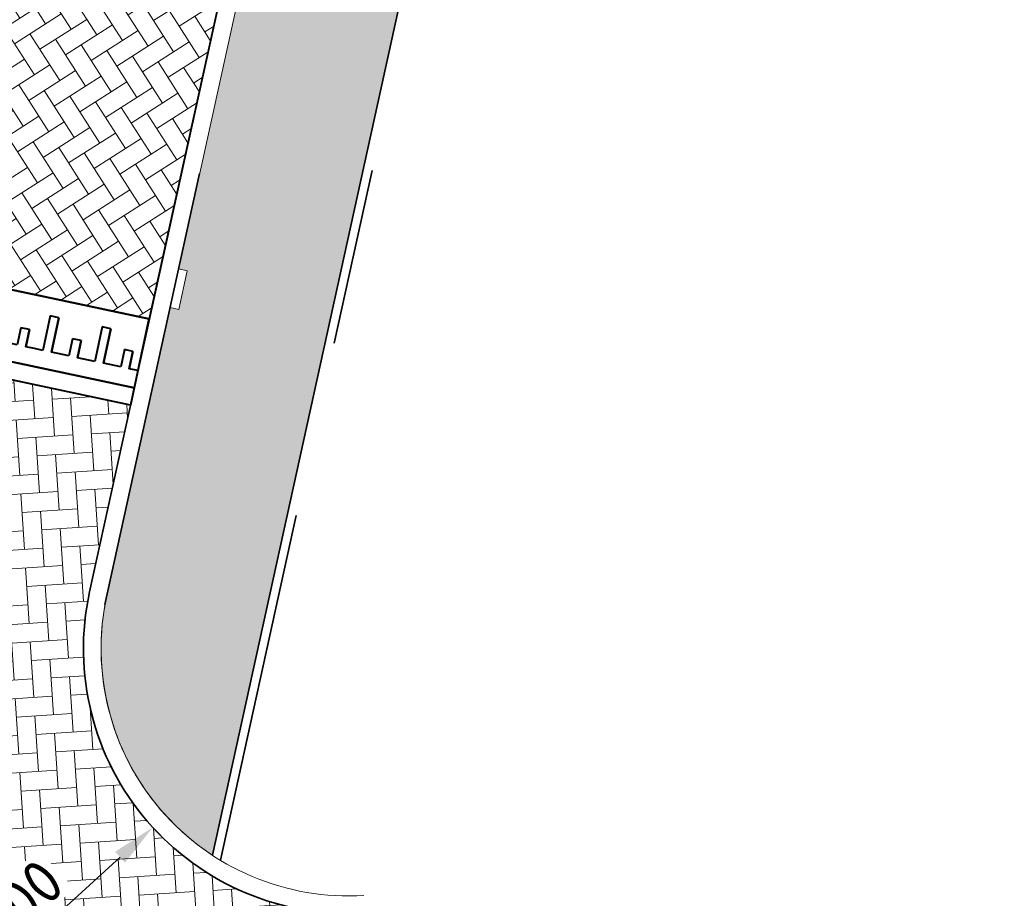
# Model space of a CAD drawing. Header units: metres. Extents: x 162305 to 163132, y 502542 to 502928.
# Tile 65 of 222: x 162626 to 162637, y 502689 to 502699. Entities that reach past the tile are written whole.
import ezdxf

# ---------------------------------------------------------------- set-up
doc = ezdxf.new("R2010")
doc.units = ezdxf.units.M
doc.linetypes.add('VH-OPSLUITBAND-SO', pattern=[10, 4, -2, 2, -2])
doc.linetypes.add('VH-TROTTOIRBAND-SO', pattern=[15, 5, -2, 2, -2, 2, -2])
for name, color, linetype, lineweight in [('N-BH-VH-DREMPEL_BESTRAAT_30KMU-G', 7, 'Continuous', 40), ('N-BH-VH-KANTOPSLUITING_TROTTOIRBAND_180 200-G', 6, 'Continuous', 13), ('N-BH-VH-VERHARDING_BETONSTRAATSTEEN-Dremplateau', 1, 'Continuous', 13), ('N-WE-GR-GRAS-A-200', 62, 'Continuous', 18), ('N-WE-VH-KANTOPSLUITING_VOORKANTBAND-G', 50, 'Continuous', 35), ('N-WE-VH-OPENVERHARDING_BETONSTRAATSTEEN-A', 92, 'Continuous', 18), ('N-WE-VH-OPENVERHARDING_BETONSTRAATSTEEN-A-200', 92, 'Continuous', 18), ('N-WE-VH-OPENVERHARDING_TEGEL-A', 92, 'Continuous', 18), ('X-XX-AL-M', 7, 'Continuous', 18)]:
    doc.layers.add(name, color=color, linetype=linetype, lineweight=lineweight)
for name, color, linetype, lineweight, true_color in [('N-BH-VH-VERHARDING_TEGEL-Grijs', 253, 'Continuous', 13, 0x828282), ('N-WE-VH-KANTOPSLUITING_OPSLUITBAND_100X200-G', 150, 'VH-OPSLUITBAND-SO', 35, 0x007fff), ('N-WE-VH-KANTOPSLUITING_TROTTOIRBAND_180X200-G', 6, 'VH-TROTTOIRBAND-SO', 35, 0xff00ff), ('N-WE-VH-VERHARDING_BETONSTRAATSTEEN_KF_KEPER_EDELGRIJS-A', 254, 'Continuous', 13, 0xbebebe)]:
    doc.layers.add(name, color=color, linetype=linetype, lineweight=lineweight, true_color=true_color)
doc.layers.add('X-XX-AL-HULPLIJN 01-G', color=1, linetype='Continuous', lineweight=18, true_color=0xff0000, plot=False)
doc.styles.add('NLCS-ISO-M200-T25', font='NLCS-ISO.ttf', dxfattribs={"height": 0.5})
doc.dimstyles.new('NLCS-M200-T25-PIJL_L2_H2', dxfattribs={"dimscale": 0.2, "dimtxt": 2.5, "dimasz": 2.5, "dimexe": 2, "dimexo": 2, "dimgap": 0.7, "dimtad": 1, "dimzin": 0, "dimdsep": 46, "dimtxsty": 'NLCS-ISO-M200-T25', "dimcen": 0, "dimdle": 2, "dimclrd": 256, "dimclre": 256, "dimclrt": 256, "dimazin": 0, "dimtfac": 1, "dimtdec": 3, "dimtofl": 0, "dimtmove": 0, "dimatfit": 3, "dimfxl": 2, "dimfxlon": 1, "dimtfillclr": 256, "dimtolj": 1, "dimtzin": 0, "dimlwd": -1, "dimlwe": -1, "dimarcsym": 0})

# ---------------------------------------------------------------- blocks, each defined once
blk = doc.blocks.new('AnonymousCell126')
at = {"layer": 'N-BH-VH-DREMPEL_BESTRAAT_30KMU-G'}
for p, q in [((-2.586356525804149, 1.059817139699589), (-2.710889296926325, 0.4728830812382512)), ((-1.901614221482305, 0.9145547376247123), (-2.586356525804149, 1.059817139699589)), ((-1.901614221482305, 0.9145547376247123), (-2.586356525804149, 1.059817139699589)), ((-2.586356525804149, 1.059817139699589), (-1.901614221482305, 0.9145547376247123)), ((-1.901614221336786, 0.9145547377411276), (-2.586356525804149, 1.059817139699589)), ((-0.7277381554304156, 0.6655266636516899), (-1.901614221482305, 0.9145547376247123)), ((-1.901614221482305, 0.9145547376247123), (-0.7277381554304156, 0.6655266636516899)), ((-2.432233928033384, 0.822670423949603), (-2.515243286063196, 0.4313784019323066)), ((-2.515243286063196, 0.4313784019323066), (-2.432233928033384, 0.822670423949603)), ((-2.432233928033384, 0.822670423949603), (-2.515243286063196, 0.4313784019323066)), ((-2.515243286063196, 0.4313784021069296), (-2.432233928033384, 0.822670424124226)), ((-2.334410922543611, 0.8019180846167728), (-2.432233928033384, 0.822670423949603)), ((-2.432233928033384, 0.822670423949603), (-2.334410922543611, 0.8019180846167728)), ((-2.334410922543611, 0.8019180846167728), (-2.432233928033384, 0.822670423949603)), ((-2.432233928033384, 0.822670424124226), (-2.334410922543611, 0.8019180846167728)), ((-2.334410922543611, 0.8019180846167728), (-2.417420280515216, 0.4106260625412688)), ((-2.334410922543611, 0.8019180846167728), (-2.417420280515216, 0.4106260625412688)), ((-2.417420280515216, 0.4106260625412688), (-2.334410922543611, 0.8019180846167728)), ((-2.334410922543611, 0.8019180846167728), (-2.417420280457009, 0.4106260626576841)), ((-1.845295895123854, 0.6981563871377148), (-1.928305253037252, 0.306864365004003)), ((-1.845295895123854, 0.6981563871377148), (-1.92830525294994, 0.3068643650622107)), ((-1.747472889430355, 0.677404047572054), (-1.845295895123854, 0.6981563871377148)), ((-1.747472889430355, 0.677404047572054), (-1.845295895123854, 0.6981563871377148)), ((-1.747472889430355, 0.677404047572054), (-1.83048224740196, 0.2861120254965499)), ((-1.83048224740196, 0.2861120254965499), (-1.747472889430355, 0.677404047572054)), ((-2.180269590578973, 0.5647673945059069), (-2.22177426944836, 0.3691213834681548)), ((-2.221774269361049, 0.3691213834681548), (-2.180269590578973, 0.5647673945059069)), ((-2.180269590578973, 0.5647673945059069), (-2.221774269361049, 0.3691213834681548)), ((-2.221774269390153, 0.3691213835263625), (-2.180269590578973, 0.5647673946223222)), ((-2.082446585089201, 0.5440150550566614), (-2.180269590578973, 0.5647673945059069)), ((-2.180269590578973, 0.5647673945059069), (-2.08244658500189, 0.5440150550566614)), ((-2.08244658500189, 0.5440150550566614), (-2.180269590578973, 0.5647673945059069)), ((-2.180269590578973, 0.5647673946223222), (-2.082446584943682, 0.5440150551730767)), ((-1.258357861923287, 0.5736423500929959), (-1.341367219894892, 0.1823503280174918)), ((-1.258357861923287, 0.5736423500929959), (-1.341367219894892, 0.1823503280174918)), ((-1.160534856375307, 0.5528900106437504), (-1.258357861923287, 0.5736423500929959)), ((-1.160534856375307, 0.5528900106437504), (-1.258357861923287, 0.5736423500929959)), ((0.4461373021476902, 0.4164957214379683), (-0.727738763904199, 0.6655237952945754)), ((-0.727738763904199, 0.6655237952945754), (0.4461373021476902, 0.4164957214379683)), ((-2.515243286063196, 0.4313784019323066), (-2.710889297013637, 0.4728830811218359)), ((-2.710889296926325, 0.4728830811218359), (-2.515243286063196, 0.4313784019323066)), ((-2.515243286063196, 0.4313784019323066), (-2.710889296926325, 0.4728830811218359)), ((-2.710889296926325, 0.4728830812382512), (-2.515243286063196, 0.4313784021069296)), ((-2.082446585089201, 0.5440150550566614), (-2.123951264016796, 0.348369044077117)), ((-2.08244658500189, 0.5440150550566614), (-2.123951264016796, 0.348369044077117)), ((-2.123951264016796, 0.348369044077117), (-2.08244658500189, 0.5440150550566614)), ((-2.082446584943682, 0.5440150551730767), (-2.123951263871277, 0.3483690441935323)), ((-1.160534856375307, 0.5528900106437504), (-1.2435442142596, 0.1615979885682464)), ((-1.2435442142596, 0.1615979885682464), (-1.160534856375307, 0.5528900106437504)), ((-0.6714204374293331, 0.4491254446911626), (-0.7544297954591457, 0.05783342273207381)), ((-0.6714204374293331, 0.4491254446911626), (-0.7544297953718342, 0.05783342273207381)), ((-0.5735974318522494, 0.4283731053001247), (-0.6714204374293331, 0.4491254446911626)), ((-0.5735974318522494, 0.4283731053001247), (-0.6714204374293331, 0.4491254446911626)), ((-2.22177426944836, 0.3691213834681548), (-2.417420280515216, 0.4106260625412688)), ((-2.417420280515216, 0.4106260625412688), (-2.221774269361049, 0.3691213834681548)), ((-2.221774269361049, 0.3691213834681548), (-2.417420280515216, 0.4106260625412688)), ((-2.417420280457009, 0.4106260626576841), (-2.221774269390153, 0.3691213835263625)), ((-2.026128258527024, 0.3276167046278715), (-2.123951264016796, 0.348369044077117)), ((-2.123951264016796, 0.348369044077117), (-2.026128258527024, 0.3276167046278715)), ((-2.026128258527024, 0.3276167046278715), (-2.123951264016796, 0.348369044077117)), ((-2.123951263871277, 0.3483690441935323), (-2.026128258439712, 0.3276167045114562)), ((-1.593331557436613, 0.4402533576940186), (-1.634836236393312, 0.2446073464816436)), ((-1.593331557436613, 0.4402533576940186), (-1.634836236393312, 0.2446073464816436)), ((-1.495508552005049, 0.4195010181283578), (-1.593331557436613, 0.4402533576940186)), ((-1.495508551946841, 0.4195010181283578), (-1.593331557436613, 0.4402533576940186)), ((-1.495508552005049, 0.4195010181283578), (-1.537013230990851, 0.2238550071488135)), ((-1.53701323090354, 0.2238550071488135), (-1.495508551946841, 0.4195010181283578)), ((-0.5735974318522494, 0.4283731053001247), (-0.6566067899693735, 0.03708108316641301)), ((-0.6566067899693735, 0.03708108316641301), (-0.5735974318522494, 0.4283731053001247)), ((1.620012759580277, 0.1674647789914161), (0.4461366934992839, 0.4164928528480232)), ((0.4461366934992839, 0.4164928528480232), (1.620012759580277, 0.1674647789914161)), ((-2.752375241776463, 0.2772330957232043), (-2.793879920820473, 0.08158708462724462)), ((-2.067632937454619, 0.1319706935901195), (-2.752375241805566, 0.277233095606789)), ((-2.752375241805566, 0.277233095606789), (-2.067632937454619, 0.1319706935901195)), ((-2.752375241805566, 0.277233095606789), (-2.067632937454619, 0.1319706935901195)), ((-2.067632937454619, 0.1319706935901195), (-2.752375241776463, 0.2772330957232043)), ((-1.928305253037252, 0.306864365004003), (-2.026128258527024, 0.3276167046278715)), ((-1.92830525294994, 0.3068643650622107), (-2.026128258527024, 0.3276167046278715)), ((-1.634836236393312, 0.2446073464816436), (-1.83048224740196, 0.2861120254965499)), ((-1.634836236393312, 0.2446073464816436), (-1.83048224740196, 0.2861120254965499)), ((-1.341367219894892, 0.1823503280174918), (-1.537013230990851, 0.2238550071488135)), ((-1.341367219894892, 0.1823503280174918), (-1.53701323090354, 0.2238550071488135)), ((-1.006393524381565, 0.3157393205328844), (-1.047898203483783, 0.1200933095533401)), ((-1.006393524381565, 0.3157393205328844), (-1.047898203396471, 0.1200933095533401)), ((-0.9085705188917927, 0.2949869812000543), (-1.006393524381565, 0.3157393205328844)), ((-0.9085705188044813, 0.294986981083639), (-1.006393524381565, 0.3157393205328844)), ((-0.9085705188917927, 0.2949869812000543), (-0.9500751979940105, 0.09934097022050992)), ((-0.9500751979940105, 0.09934097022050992), (-0.9085705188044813, 0.294986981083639)), ((-0.08448240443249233, 0.3246114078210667), (-0.1674917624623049, -0.06668061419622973)), ((-0.08448240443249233, 0.3246114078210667), (-0.1674917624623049, -0.06668061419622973)), ((0.01334060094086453, 0.3038590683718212), (-0.08448240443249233, 0.3246114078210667)), ((0.01334060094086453, 0.3038590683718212), (-0.08448240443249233, 0.3246114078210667)), ((0.01334060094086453, 0.3038590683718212), (-0.06966875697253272, -0.08743295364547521)), ((-0.06966875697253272, -0.08743295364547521), (0.01334060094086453, 0.3038590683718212)), ((-0.8937568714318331, -0.1170573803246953), (-2.067632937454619, 0.1319706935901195)), ((-2.067632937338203, 0.1319706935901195), (-0.8937568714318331, -0.1170573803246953)), ((-1.047898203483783, 0.1200933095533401), (-1.2435442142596, 0.1615979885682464)), ((-1.047898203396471, 0.1200933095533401), (-1.2435442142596, 0.1615979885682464)), ((-0.4194561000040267, 0.1912224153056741), (-0.4609607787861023, -0.004423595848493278)), ((-0.4194561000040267, 0.1912224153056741), (-0.4609607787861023, -0.004423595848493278)), ((-0.3216330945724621, 0.1704700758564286), (-0.4194561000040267, 0.1912224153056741)), ((-0.3216330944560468, 0.1704700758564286), (-0.4194561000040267, 0.1912224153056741)), ((-0.3216330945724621, 0.1704700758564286), (-0.3631377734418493, -0.02517593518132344)), ((-0.363137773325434, -0.02517593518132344), (-0.3216330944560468, 0.1704700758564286)), ((0.5024550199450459, 0.200094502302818), (0.4194456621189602, -0.1911975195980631)), ((0.5024550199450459, 0.200094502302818), (0.419445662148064, -0.1911975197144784)), ((0.6002780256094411, 0.1793421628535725), (0.5024550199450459, 0.200094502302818)), ((0.6002780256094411, 0.1793421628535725), (0.5024550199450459, 0.200094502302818)), ((0.6002780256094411, 0.1793421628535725), (0.5172686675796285, -0.2119498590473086)), ((0.5172686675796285, -0.2119498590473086), (0.6002780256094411, 0.1793421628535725)), ((2.793888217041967, -0.08156616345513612), (1.620012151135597, 0.167461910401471)), ((1.620012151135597, 0.167461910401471), (2.793888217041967, -0.08156616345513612)), ((-2.109137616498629, -0.06367531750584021), (-2.793879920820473, 0.08158708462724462)), ((-2.109137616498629, -0.06367531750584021), (-2.793879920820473, 0.08158708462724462)), ((-2.109137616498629, -0.06367531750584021), (-2.793879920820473, 0.08158708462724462)), ((-2.793879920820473, 0.08158708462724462), (-2.109137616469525, -0.06367531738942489)), ((-0.8522521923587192, 0.07858863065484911), (-0.9500751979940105, 0.09934097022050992)), ((-0.8522521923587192, 0.07858863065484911), (-0.9500751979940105, 0.09934097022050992)), ((-0.7544297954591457, 0.05783342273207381), (-0.8522528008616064, 0.0785857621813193)), ((-0.7544297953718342, 0.05783342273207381), (-0.8522528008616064, 0.0785857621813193)), ((-0.4609607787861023, -0.004423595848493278), (-0.6566067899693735, 0.03708108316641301)), ((-0.4609607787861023, -0.004423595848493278), (-0.6566067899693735, 0.03708108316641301)), ((0.1674819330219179, 0.06670837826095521), (0.1259772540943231, -0.1289376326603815)), ((0.1674819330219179, 0.06670837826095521), (0.1259772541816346, -0.1289376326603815)), ((0.265304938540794, 0.04595603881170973), (0.1674819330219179, 0.06670837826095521)), ((0.2653049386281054, 0.04595603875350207), (0.1674819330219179, 0.06670837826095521)), ((0.265304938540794, 0.04595603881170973), (0.2238002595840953, -0.1496899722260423)), ((0.2238002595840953, -0.1496899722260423), (0.2653049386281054, 0.04595603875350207)), ((1.089393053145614, 0.07558046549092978), (1.006383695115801, -0.3157115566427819)), ((1.089393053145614, 0.07558046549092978), (1.006383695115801, -0.3157115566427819)), ((1.187216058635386, 0.0548281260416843), (1.089393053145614, 0.07558046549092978)), ((1.187216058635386, 0.0548281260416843), (1.089393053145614, 0.07558046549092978)), ((1.187216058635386, 0.0548281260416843), (1.104206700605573, -0.3364638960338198)), ((1.104206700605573, -0.3364638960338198), (1.187216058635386, 0.0548281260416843)), ((-0.9352615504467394, -0.3127033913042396), (-2.109137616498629, -0.06367531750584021)), ((-0.9352615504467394, -0.3127033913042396), (-2.109137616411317, -0.06367531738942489)), ((-0.1674917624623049, -0.06668061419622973), (-0.3631377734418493, -0.02517593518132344)), ((-0.1674917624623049, -0.06668061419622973), (-0.363137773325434, -0.02517593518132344)), ((0.1259772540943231, -0.1289376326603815), (-0.06966875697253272, -0.08743295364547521)), ((0.1259772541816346, -0.1289376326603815), (-0.06966875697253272, -0.08743295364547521)), ((0.7544193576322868, -0.0578085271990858), (0.7129146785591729, -0.2534545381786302)), ((0.7544193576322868, -0.0578085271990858), (0.7129146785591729, -0.2534545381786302)), ((0.8522423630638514, -0.07856086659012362), (0.7544193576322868, -0.0578085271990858)), ((0.8522423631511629, -0.07856086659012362), (0.7544193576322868, -0.0578085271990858)), ((0.8522423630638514, -0.07856086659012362), (0.8107376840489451, -0.274206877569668)), ((0.8107376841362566, -0.274206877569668), (0.8522423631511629, -0.07856086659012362)), ((1.676330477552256, -0.04893644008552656), (1.593321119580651, -0.4402284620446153)), ((1.676330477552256, -0.04893644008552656), (1.593321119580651, -0.4402284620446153)), ((1.774153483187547, -0.0696887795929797), (1.676330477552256, -0.04893644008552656)), ((1.774153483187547, -0.0696887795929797), (1.676330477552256, -0.04893644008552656)), ((1.774153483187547, -0.0696887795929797), (1.691144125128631, -0.4609808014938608)), ((1.691144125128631, -0.4609808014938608), (1.774153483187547, -0.0696887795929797)), ((2.793888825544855, -0.08156329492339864), (2.586364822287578, -1.059796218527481)), ((2.793888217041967, -0.08156616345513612), (2.669374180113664, -0.6685041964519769)), ((0.2801185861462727, -0.3660883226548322), (-0.8937574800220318, -0.1170602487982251)), ((-0.8937574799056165, -0.1170602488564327), (0.2801185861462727, -0.3660883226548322)), ((0.3216232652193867, -0.1704423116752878), (0.2238002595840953, -0.1496899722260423)), ((0.3216232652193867, -0.1704423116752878), (0.2238002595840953, -0.1496899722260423)), ((0.4194456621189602, -0.1911975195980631), (0.3216226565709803, -0.1704451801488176)), ((0.419445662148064, -0.1911975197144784), (0.3216226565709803, -0.1704451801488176)), ((0.7129146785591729, -0.2534545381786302), (0.5172686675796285, -0.2119498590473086)), ((0.7129146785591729, -0.2534545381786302), (0.5172686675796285, -0.2119498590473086)), ((1.34135739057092, -0.1823225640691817), (1.299852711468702, -0.3779685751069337)), ((1.34135739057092, -0.1823225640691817), (1.299852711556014, -0.3779685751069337)), ((1.439180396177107, -0.2030749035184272), (1.34135739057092, -0.1823225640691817)), ((1.439180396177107, -0.2030749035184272), (1.34135739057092, -0.1823225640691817)), ((1.439180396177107, -0.2030749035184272), (1.397675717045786, -0.3987209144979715)), ((1.397675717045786, -0.3987209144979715), (1.439180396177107, -0.2030749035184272)), ((2.263268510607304, -0.1734504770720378), (2.180259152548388, -0.5647424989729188)), ((2.263268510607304, -0.1734504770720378), (2.180259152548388, -0.5647424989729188)), ((2.361091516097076, -0.1942028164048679), (2.263268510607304, -0.1734504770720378)), ((2.361091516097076, -0.1942028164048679), (2.263268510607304, -0.1734504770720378)), ((2.361091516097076, -0.1942028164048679), (2.278082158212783, -0.5854948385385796)), ((2.278082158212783, -0.5854948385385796), (2.361091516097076, -0.1942028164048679)), ((0.2386139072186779, -0.5617343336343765), (-0.935262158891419, -0.3127062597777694)), ((0.2386139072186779, -0.5617343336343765), (-0.9352621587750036, -0.3127062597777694)), ((1.006383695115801, -0.3157115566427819), (0.8107376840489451, -0.274206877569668)), ((1.006383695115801, -0.3157115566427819), (0.8107376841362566, -0.274206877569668)), ((1.928294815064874, -0.3068394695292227), (1.88679013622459, -0.5024854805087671)), ((1.928294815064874, -0.3068394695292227), (1.88679013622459, -0.5024854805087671)), ((2.026117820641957, -0.3275918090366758), (1.928294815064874, -0.3068394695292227)), ((2.026117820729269, -0.3275918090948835), (1.928294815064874, -0.3068394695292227)), ((2.026117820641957, -0.3275918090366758), (1.984613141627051, -0.5232378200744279)), ((1.984613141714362, -0.5232378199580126), (2.026117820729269, -0.3275918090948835)), ((1.453994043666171, -0.615119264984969), (0.2801179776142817, -0.366091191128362)), ((0.2801179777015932, -0.366091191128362), (1.453994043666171, -0.615119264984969)), ((1.299852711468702, -0.3779685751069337), (1.104206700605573, -0.3364638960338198)), ((1.299852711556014, -0.3779685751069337), (1.104206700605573, -0.3364638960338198)), ((1.495498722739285, -0.4194732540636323), (1.397675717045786, -0.3987209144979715)), ((1.495498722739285, -0.4194732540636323), (1.397675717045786, -0.3987209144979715)), ((1.593321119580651, -0.4402284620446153), (1.495498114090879, -0.4194761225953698)), ((1.593321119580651, -0.4402284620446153), (1.495498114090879, -0.4194761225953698)), ((2.515232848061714, -0.4313535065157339), (2.4737281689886, -0.6269995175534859)), ((2.515232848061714, -0.4313535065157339), (2.47372816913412, -0.6269995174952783)), ((2.613055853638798, -0.4521058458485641), (2.515232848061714, -0.4313535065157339)), ((2.613055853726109, -0.4521058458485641), (2.515232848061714, -0.4313535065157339)), ((1.88679013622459, -0.5024854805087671), (1.691144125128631, -0.4609808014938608)), ((1.88679013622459, -0.5024854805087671), (1.691144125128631, -0.4609808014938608)), ((2.180259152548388, -0.5647424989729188), (1.984613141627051, -0.5232378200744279)), ((2.180259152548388, -0.5647424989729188), (1.984613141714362, -0.5232378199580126)), ((2.613055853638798, -0.4521058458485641), (2.571551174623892, -0.6477518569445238)), ((2.571551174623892, -0.6477518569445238), (2.613055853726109, -0.4521058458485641)), ((1.412489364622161, -0.8107652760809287), (0.2386132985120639, -0.5617372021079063)), ((1.412489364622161, -0.8107652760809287), (0.2386132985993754, -0.5617372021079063)), ((2.627869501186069, -0.8641502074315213), (1.45399343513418, -0.6151221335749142)), ((1.453993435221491, -0.6151221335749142), (2.627869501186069, -0.8641502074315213)), ((2.4737281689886, -0.6269995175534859), (2.278082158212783, -0.5854948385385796)), ((2.47372816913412, -0.6269995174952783), (2.278082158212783, -0.5854948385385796)), ((2.669374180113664, -0.6685041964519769), (2.571551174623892, -0.6477518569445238)), ((2.669374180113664, -0.6685041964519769), (2.571551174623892, -0.6477518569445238)), ((2.586364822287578, -1.059796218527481), (1.412488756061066, -0.8107681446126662)), ((2.586364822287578, -1.059796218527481), (1.412488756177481, -0.8107681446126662)), ((2.627869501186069, -0.8641502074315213), (2.586364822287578, -1.059796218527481))]:
    blk.add_line(p, q, dxfattribs=at)
blk = doc.blocks.new('*D442')
at = {"layer": 'Defpoints', "color": 0, "transparency": 16777216}
for p in [(162629.2596621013, 502691.8678629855), (162627.044761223, 502689.844446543)]:
    blk.add_point(p, dxfattribs=at)
at = {"layer": 'X-XX-AL-M', "transparency": 16777216}
blk.add_line((162624.7076953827, 502687.7094266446), (162626.6756110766, 502689.5072104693), dxfattribs=at)
blk.add_solid([(162626.6194050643, 502689.5687354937), (162626.7318170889, 502689.4456854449), (162627.044761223, 502689.844446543)], dxfattribs=at)
at = {"layer": 'X-XX-AL-M', "transparency": 16777216, "insert": (162625.2309410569, 502688.7156765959), "char_height": 0.5, "attachment_point": 5, "rotation": 42.41317283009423, "style": 'NLCS-ISO-M200-T25', "bg_fill": 3, "box_fill_scale": 1.1, "bg_fill_color": 256, "bg_fill_true_color": 13158600, "bg_fill_transparency": 0}
blk.add_mtext('\\A1;R=3.00', dxfattribs=at)

msp = doc.modelspace()

# ---------------------------------------------------------------- hatches: boundary and pattern name
at = {"layer": 'N-WE-GR-GRAS-A-200'}
h = msp.add_hatch(dxfattribs=at)
h.set_pattern_fill('AGR-GRAS_02-SO', color=256, scale=0.2, style=0, pattern_type=2)
h.set_pattern_definition([(0, (0, 0), (2, 2), [0.5, -1.5]), (0, (1.1, 1.2), (2, 2), [0.5, -1.5]), (90, (0.2, 0.7000000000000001), (-2, 2), [0.5, -1.5]), (90, (1, 1.4), (-2, 2), [0.5, -1.5]), (45, (0.4, 1.4), (0, 2.00000000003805), [0.5, -2.328427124]), (135, (1.1, 0), (-2.00000000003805, 0), [0.5, -2.328427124]), (26.56505119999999, (0.5, 0.6000000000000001), (2.000000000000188, 8.001289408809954e-10), [0.5, -3.972135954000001]), (26.56505119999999, (1.4, 1.6), (2.000000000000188, 8.001289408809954e-10), [0.5, -3.972135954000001]), (63.43494882, (1.4, 0), (1.019972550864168e-10, 2.000000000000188), [0.4999999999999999, -3.972135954]), (63.43494882, (0.5, 0.9), (1.019972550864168e-10, 2.000000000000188), [0.4999999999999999, -3.972135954]), (63.43494882, (1.2, 0.4), (1.019972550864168e-10, 2.000000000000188), [0.4999999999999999, -3.972135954]), (116.5650512, (0, 1.1), (-8.00129740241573e-10, 2.000000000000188), [0.4999999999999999, -3.972135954]), (153.43494882, (0.4, 0.3), (-2.000000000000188, 1.019979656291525e-10), [0.5, -3.972135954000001])])
h.paths.add_polyline_path([(162421.5165590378, 502819.7260517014), (162435.0341480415, 502820.5761715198), (162435.1688183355, 502820.4316233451), (162435.3426501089, 502820.2749681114), (162435.552850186, 502820.1206294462), (162435.8967156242, 502819.9441172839), (162436.2277402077, 502819.8405780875), (162436.6488709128, 502819.7886927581), (162442.0138132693, 502820.0949395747), (162442.1810611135, 502820.2103278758), (162442.3248732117, 502817.9525913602), (162445.007909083, 502818.1234939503), (162446.2444226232, 502817.2507322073), (162443.1915292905, 502817.0609060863), (162443.5109028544, 502811.9245559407), (162442.5054510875, 502811.8576059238), (162442.17, 502817.226), (162424.634, 502816.1300000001), (162424.643, 502815.982), (162424.9671399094, 502810.7714661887), (162422.0807124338, 502810.5898051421)])
edge = h.paths.add_edge_path(flags=16)
edge.add_ellipse((162362.043387, 502852.5697739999), major_axis=(-0.002383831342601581, 0.03742427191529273), ratio=0.9992283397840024, start_angle=0, end_angle=360, ccw=False)
edge = h.paths.add_edge_path(flags=16)
edge.add_ellipse((162362.5847170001, 502843.0740939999), major_axis=(-0.002383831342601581, 0.03742427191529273), ratio=0.9992283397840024, start_angle=0, end_angle=360, ccw=False)
edge = h.paths.add_edge_path(flags=16)
edge.add_ellipse((162361.374981, 502862.4700579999), major_axis=(-0.002383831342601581, 0.03742427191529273), ratio=0.9992283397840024, start_angle=0, end_angle=360, ccw=False)
h.paths.add_polyline_path([(162362.2190213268, 502859.5504481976), (162362.3188333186, 502859.5565773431), (162363.5149332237, 502840.0783135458), (162363.4151212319, 502840.0721844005), (162363.4427023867, 502839.6230304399), (162363.5425143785, 502839.6291595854), (162363.6292576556, 502838.2165615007), (162362.8224999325, 502838.1585549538), (162362.7862460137, 502838.484052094), (162362.7876825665, 502838.4841989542), (162362.7580411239, 502838.7741446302), (162362.163, 502845.4909999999), (162360.89836909, 502866.6763346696), (162361.8778000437, 502866.7387219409), (162362.2912521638, 502860.0057313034), (162362.191440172, 502859.9996021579)])
h.paths.add_polyline_path([(162370.3601271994, 502859.1295107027), (162370.1821962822, 502861.9228857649), (162370.463, 502861.9199999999), (162370.486, 502861.4019999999), (162370.7786257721, 502861.4149999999), (162370.814, 502860.8959999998), (162371.3365986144, 502860.9349999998), (162371.387, 502859.961), (162371.777, 502859.9789999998), (162371.7795167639, 502859.2226011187)])
edge = h.paths.add_edge_path(flags=16)
edge.add_ellipse((162389.543764, 502924.3068979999), major_axis=(-0.002385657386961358, 0.03745293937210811), ratio=0.9992283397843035, start_angle=0, end_angle=360, ccw=False)
edge = h.paths.add_edge_path(flags=16)
edge.add_ellipse((162379.964316, 502923.7109299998), major_axis=(-0.002385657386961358, 0.03745293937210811), ratio=0.9992283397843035, start_angle=0, end_angle=360, ccw=False)
h.paths.add_polyline_path([(162371.042, 502923.0409999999), (162371.029, 502923.5469999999), (162371.0223638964, 502923.6548720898), (162398.1123599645, 502925.3046281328), (162398.1452615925, 502924.7643634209)])
edge = h.paths.add_edge_path(flags=16)
edge.add_ellipse((162472.361153, 502871.472719), major_axis=(-0.002385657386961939, 0.03745293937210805), ratio=0.9992283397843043, start_angle=0, end_angle=360, ccw=False)
edge = h.paths.add_edge_path(flags=16)
edge.add_ellipse((162472.2864730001, 502872.403486), major_axis=(-0.002385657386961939, 0.03745293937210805), ratio=0.9992283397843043, start_angle=0, end_angle=360, ccw=False)
edge = h.paths.add_edge_path(flags=16)
edge.add_ellipse((162481.3114880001, 502872.9735409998), major_axis=(-0.002385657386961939, 0.03745293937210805), ratio=0.9992283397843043, start_angle=0, end_angle=360, ccw=False)
edge = h.paths.add_edge_path(flags=16)
edge.add_ellipse((162481.4002010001, 502872.0775119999), major_axis=(-0.002385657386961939, 0.03745293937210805), ratio=0.9992283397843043, start_angle=0, end_angle=360, ccw=False)
edge = h.paths.add_edge_path(flags=16)
edge.add_ellipse((162491.4805440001, 502873.637313), major_axis=(-0.002385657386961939, 0.03745293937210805), ratio=0.9992283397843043, start_angle=0, end_angle=360, ccw=False)
edge = h.paths.add_edge_path()
edge.add_line((162491.6143036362, 502871.717545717), (162490.495948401, 502871.6572610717))
edge.add_line((162490.495948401, 502871.6572610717), (162490.4911206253, 502871.770458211))
edge.add_line((162490.4911206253, 502871.770458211), (162478.1572766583, 502870.9921482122))
edge.add_line((162478.1572766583, 502870.9921482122), (162470.9743753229, 502870.6049558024))
edge.add_line((162470.9743753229, 502870.6049558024), (162470.8563556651, 502872.5000220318))
edge.add_line((162470.8563556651, 502872.5000220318), (162485.6270000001, 502873.4150000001))
edge.add_line((162485.6270000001, 502873.4150000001), (162493.227, 502873.874))
edge.add_line((162493.227, 502873.874), (162492.8458826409, 502880.3916842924))
edge.add_line((162492.8458826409, 502880.3916842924), (162493.9870089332, 502880.4646632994))
edge.add_line((162493.9870089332, 502880.4646632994), (162494.5185704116, 502871.8740994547))
edge.add_line((162494.5185704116, 502871.8740994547), (162491.6457403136, 502871.7192403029))
edge.add_ellipse((162491.6281880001, 502871.7524060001), major_axis=(-0.002385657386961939, 0.03745293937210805), ratio=0.9992283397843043, start_angle=204.2610710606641, end_angle=514.6215030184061)
h.paths.add_polyline_path([(162503.0755587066, 502855.4427169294), (162503.1753678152, 502855.4488928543), (162503.1815437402, 502855.3490837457), (162507.7228581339, 502855.6300883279), (162508.3250288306, 502845.8984091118), (162508.8258166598, 502845.9293965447), (162509.9220368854, 502845.9962164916), (162508.4797209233, 502869.3054814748), (162502.5611213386, 502868.9392541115), (162502.3616388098, 502868.2951169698), (162502.3731368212, 502866.8913389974)])
h.paths.add_polyline_path([(162538.7342247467, 502870.4526310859), (162538.7367962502, 502870.458550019), (162538.7430412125, 502870.4777147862), (162538.7473811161, 502870.496931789), (162538.7498959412, 502870.5159468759), (162538.7507036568, 502870.5345366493), (162538.7498980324, 502870.5531265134), (162538.7473853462, 502870.5721418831), (162538.7430476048, 502870.5913593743), (162538.7368047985, 502870.6105248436), (162538.7286236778, 502870.6293614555), (162538.7222540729, 502870.6408522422), (162538.7033428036, 502870.9382040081), (162537.9507959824, 502870.8903428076), (162537.9680789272, 502870.6185940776), (162537.964609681, 502870.6106081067), (162537.9583653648, 502870.5914438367), (162537.9540258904, 502870.5722273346), (162537.9515112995, 502870.5532127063), (162537.9507036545, 502870.5346233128), (162537.9515092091, 502870.5160338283), (162537.9540216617, 502870.4970189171), (162537.9583589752, 502870.4778019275), (162537.964601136, 502870.4586369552), (162537.9727813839, 502870.4398007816), (162537.9803143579, 502870.4262100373), (162537.9986571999, 502870.137795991), (162538.7512040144, 502870.1856571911)], flags=16)
edge = h.paths.add_edge_path(flags=16)
edge.add_ellipse((162531.9063522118, 502869.9819825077), major_axis=(-0.2500000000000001, 0), ratio=1, start_angle=-146.51130248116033, end_angle=206.7590416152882, ccw=False)
edge.add_line((162532.1148508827, 502870.1199256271), (162532.1295791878, 502870.0945423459))
edge = h.paths.add_edge_path(flags=16)
edge.add_ellipse((162511.918555, 502869.277477), major_axis=(-0.00238565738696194, 0.03745293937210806), ratio=0.9992283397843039, start_angle=0, end_angle=360, ccw=False)
edge = h.paths.add_edge_path(flags=16)
edge.add_ellipse((162522.496849, 502868.4620289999), major_axis=(-0.00238565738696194, 0.03745293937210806), ratio=0.9992283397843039, start_angle=0, end_angle=360, ccw=False)
edge = h.paths.add_edge_path(flags=16)
edge.add_ellipse((162522.447144, 502869.8904319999), major_axis=(-0.00238565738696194, 0.03745293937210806), ratio=0.9992283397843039, start_angle=0, end_angle=360, ccw=False)
edge = h.paths.add_edge_path(flags=16)
edge.add_ellipse((162532.378619, 502869.05672), major_axis=(-0.00238565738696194, 0.03745293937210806), ratio=0.9992283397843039, start_angle=0, end_angle=360, ccw=False)
edge = h.paths.add_edge_path()
edge.add_line((162511.9016605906, 502867.7473060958), (162510.2102112, 502867.6449842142))
edge.add_line((162510.2102112, 502867.6449842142), (162510.1085309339, 502869.3060766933))
edge.add_line((162510.1085309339, 502869.3060766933), (162538.7403474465, 502871.0777381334))
edge.add_line((162538.7403474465, 502871.0777381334), (162538.8441031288, 502869.3771517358))
edge.add_line((162538.8441031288, 502869.3771517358), (162511.9425193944, 502867.7497777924))
edge.add_ellipse((162511.920191, 502867.7799310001), major_axis=(-0.00238565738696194, 0.03745293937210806), ratio=0.9992283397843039, start_angle=212.895373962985, end_angle=506.7391838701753)
edge = h.paths.add_edge_path(flags=16)
edge.add_ellipse((162554.016631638, 502704.4069191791), major_axis=(-0.2500000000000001, 0), ratio=1, start_angle=-19.78060631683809, end_angle=333.4897362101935, ccw=False)
edge.add_line((162553.7813827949, 502704.4915240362), (162553.7929180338, 502704.5185087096))
edge = h.paths.add_edge_path()
edge.add_ellipse((162551.4431023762, 502714.7606002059), major_axis=(-0.5786424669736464, 0), ratio=1, start_angle=88.32756619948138, end_angle=98.42476321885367)
edge.add_line((162551.5278796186, 502714.1882018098), (162556.303, 502714.513))
edge.add_line((162556.303, 502714.513), (162556.577, 502710.1250000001))
edge.add_line((162556.577, 502710.1250000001), (162556.776, 502710.137))
edge.add_line((162556.776, 502710.137), (162556.8456714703, 502709.2360332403))
edge.add_line((162556.8456714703, 502709.2360332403), (162552.7317102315, 502708.9739843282))
edge.add_line((162552.7317102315, 502708.9739843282), (162552.9859847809, 502704.982074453))
edge.add_line((162552.9859847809, 502704.982074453), (162557.1540978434, 502705.2475726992))
edge.add_line((162557.1540978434, 502705.2475726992), (162557.1710000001, 502705.029))
edge.add_line((162557.1710000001, 502705.029), (162577.095, 502706.273))
edge.add_line((162577.095, 502706.273), (162577.2190000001, 502706.8259999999))
edge.add_line((162577.2190000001, 502706.8259999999), (162577.3048540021, 502705.3783479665))
edge.add_line((162577.3048540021, 502705.3783479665), (162549.7918656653, 502703.6927452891))
edge.add_line((162549.7918656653, 502703.6927452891), (162549.1598177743, 502713.8137040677))
edge.add_line((162549.1598177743, 502713.8137040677), (162549.361875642, 502713.8262496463))
edge.add_line((162549.361875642, 502713.8262496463), (162549.3556780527, 502713.9260674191))
edge.add_line((162549.3556780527, 502713.9260674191), (162550.2635827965, 502713.9824417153))
edge.add_ellipse((162550.2202014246, 502714.6810961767), major_axis=(-0.7000000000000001, 0), ratio=1, start_angle=93.55309047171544, end_angle=128.9931781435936)
edge.add_line((162550.6606609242, 502714.1370415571), (162551.426214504, 502714.1822042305))
edge = h.paths.add_edge_path(flags=16)
edge.add_ellipse((162508.182291, 502708.9626890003), major_axis=(-0.002385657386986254, 0.03745293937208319), ratio=0.9992283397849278, start_angle=0, end_angle=360, ccw=False)
edge = h.paths.add_edge_path(flags=16)
edge.add_ellipse((162498.418432, 502708.1386420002), major_axis=(-0.002385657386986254, 0.03745293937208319), ratio=0.9992283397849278, start_angle=0, end_angle=360, ccw=False)
edge = h.paths.add_edge_path(flags=16)
edge.add_ellipse((162487.92888, 502707.676082), major_axis=(-0.002385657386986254, 0.03745293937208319), ratio=0.9992283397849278, start_angle=0, end_angle=360, ccw=False)
edge = h.paths.add_edge_path(flags=16)
edge.add_ellipse((162478.21442, 502707.1048410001), major_axis=(-0.002385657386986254, 0.03745293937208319), ratio=0.9992283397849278, start_angle=0, end_angle=360, ccw=False)
h.paths.add_polyline_path([(162476.6849999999, 502707.0870000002), (162505.879, 502708.9120000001), (162539.79, 502710.978), (162539.8512384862, 502709.9872224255), (162476.7460532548, 502706.0992192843)])
edge = h.paths.add_edge_path(flags=16)
edge.add_ellipse((162395.834261, 502721.3618740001), major_axis=(-0.002383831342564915, 0.03742427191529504), ratio=0.999228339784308, start_angle=0, end_angle=360, ccw=False)
edge = h.paths.add_edge_path(flags=16)
edge.add_ellipse((162396.470102, 502711.1848960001), major_axis=(-0.002383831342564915, 0.03742427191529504), ratio=0.999228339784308, start_angle=0, end_angle=360, ccw=False)
edge = h.paths.add_edge_path()
edge.add_line((162395.3827017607, 502731.7149209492), (162396.765, 502708.907))
edge.add_line((162396.765, 502708.907), (162397.0362159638, 502704.3002450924))
edge.add_line((162397.0362159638, 502704.3002450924), (162396.2952306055, 502704.2557530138))
edge.add_line((162396.2952306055, 502704.2557530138), (162395.7976409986, 502704.6969723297))
edge.add_line((162395.7976409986, 502704.6969723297), (162394.0179850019, 502733.9348903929))
edge.add_line((162394.0179850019, 502733.9348903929), (162394.9004865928, 502734.9337845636))
edge.add_line((162394.9004865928, 502734.9337845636), (162395.1865293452, 502734.9517658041))
edge.add_line((162395.1865293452, 502734.9517658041), (162395.3786342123, 502731.7820354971))
edge.add_ellipse((162395.364097, 502731.7474740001), major_axis=(-0.002383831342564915, 0.03742427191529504), ratio=0.999228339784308, start_angle=333.5251489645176, end_angle=566.1216927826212)
edge = h.paths.add_edge_path(flags=16)
edge.add_ellipse((162599.331135, 502707.3641609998), major_axis=(-0.002385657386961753, 0.03745293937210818), ratio=0.9992283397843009, start_angle=0, end_angle=360, ccw=False)
edge = h.paths.add_edge_path(flags=16)
edge.add_ellipse((162589.564927, 502706.8229459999), major_axis=(-0.002385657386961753, 0.03745293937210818), ratio=0.9992283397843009, start_angle=0, end_angle=360, ccw=False)
edge = h.paths.add_edge_path()
edge.add_ellipse((162583.9606018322, 502706.2395809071), major_axis=(-0.25, 0), ratio=1, start_angle=93.48921757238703, end_angle=273.4892176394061)
edge.add_line((162583.9453866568, 502706.4891174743), (162583.9425624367, 502706.5354361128))
edge.add_line((162583.9425624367, 502706.5354361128), (162608.977, 502708.0619999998))
edge.add_line((162608.977, 502708.0619999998), (162609.0222481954, 502707.3215365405))
edge.add_line((162609.0222481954, 502707.3215365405), (162583.9881483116, 502705.7878047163))
edge.add_line((162583.9881483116, 502705.7878047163), (162583.9758170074, 502705.9900443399))
edge = h.paths.add_edge_path(flags=16)
edge.add_ellipse((162616.1438289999, 502666.5185710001), major_axis=(-0.002383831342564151, 0.03742427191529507), ratio=0.9992283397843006, start_angle=0, end_angle=360, ccw=False)
edge = h.paths.add_edge_path(flags=16)
edge.add_ellipse((162615.418174, 502676.4011740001), major_axis=(-0.002383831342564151, 0.03742427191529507), ratio=0.9992283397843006, start_angle=0, end_angle=360, ccw=False)
edge = h.paths.add_edge_path()
edge.add_ellipse((162615.4285143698, 502664.8072041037), major_axis=(-0.25, 0), ratio=1, start_angle=33.48920055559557, end_angle=333.4892346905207)
edge.add_line((162615.2048017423, 502664.9187955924), (162615.1525454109, 502664.9448619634))
edge.add_line((162615.1525454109, 502664.9448619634), (162613.958497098, 502684.041838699))
edge.add_line((162613.958497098, 502684.041838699), (162615.1414976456, 502684.115805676))
edge.add_line((162615.1414976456, 502684.115805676), (162615.159, 502683.7990000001))
edge.add_line((162615.159, 502683.7990000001), (162616.3066053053, 502665.5481842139))
edge.add_line((162616.3066053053, 502665.5481842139), (162616.3033225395, 502665.5336481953))
edge.add_line((162616.3033225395, 502665.5336481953), (162616.3008077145, 502665.514633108))
edge.add_line((162616.3008077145, 502665.514633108), (162616.2999999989, 502665.4960433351))
edge.add_line((162616.2999999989, 502665.4960433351), (162616.3008056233, 502665.4774534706))
edge.add_line((162616.3008056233, 502665.4774534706), (162616.3033183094, 502665.4584381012))
edge.add_line((162616.3033183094, 502665.4584381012), (162616.3076560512, 502665.4392206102))
edge.add_line((162616.3076560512, 502665.4392206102), (162616.3138988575, 502665.4200551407))
edge.add_line((162616.3138988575, 502665.4200551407), (162616.314791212, 502665.4180005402))
edge.add_line((162616.314791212, 502665.4180005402), (162616.722, 502658.942))
edge.add_line((162616.722, 502658.942), (162615.5333526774, 502658.8544320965))
edge.add_line((162615.5333526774, 502658.8544320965), (162615.1717733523, 502664.6373404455))
edge.add_line((162615.1717733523, 502664.6373404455), (162615.2200169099, 502664.6692591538))
h.paths.add_polyline_path([(162613.8066207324, 502655.3830135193), (162613.5983157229, 502658.7118775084), (162613.6383711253, 502658.7148283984), (162613.9336933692, 502653.9916007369), (162582.143659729, 502652.0176703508), (162582.0627495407, 502653.3171170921)])
h.paths.add_polyline_path([(162630.4243863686, 502647.5564365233), (162630.6988101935, 502642.625785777), (162628.400261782, 502642.4938657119), (162627.7770362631, 502642.4580970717), (162627.7860277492, 502642.2775601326), (162603.4329293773, 502640.7654094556), (162603.1143130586, 502645.8967066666), (162602.0771908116, 502645.8411463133), (162602.1052835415, 502645.3920240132), (162602.140627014, 502645.3942347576), (162602.4673671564, 502640.0490361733), (162633.8554516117, 502641.9628847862), (162634.1446303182, 502641.9819357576), (162633.8808725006, 502644.367061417), (162633.7172807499, 502644.9995907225), (162633.3784737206, 502645.7268571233), (162632.876258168, 502646.363503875), (162632.2858631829, 502646.8539192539), (162631.6236958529, 502647.2106270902)])
edge = h.paths.add_edge_path(flags=16)
edge.add_ellipse((162567.844551, 502652.1996749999), major_axis=(-0.002385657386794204, 0.03745293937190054), ratio=0.9992283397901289, start_angle=0, end_angle=360, ccw=False)
edge = h.paths.add_edge_path()
edge.add_line((162548.0456737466, 502650.7682154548), (162548.0302749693, 502651.0150177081))
edge.add_line((162548.0302749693, 502651.0150177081), (162549.486, 502651.1087671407))
edge.add_line((162549.486, 502651.1087671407), (162549.486, 502650.5171653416))
edge.add_line((162549.486, 502650.5171653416), (162550.286, 502650.5171653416))
edge.add_line((162550.286, 502650.5171653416), (162550.286, 502651.1602875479))
edge.add_line((162550.286, 502651.1602875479), (162558.5596133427, 502651.6931124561))
edge.add_ellipse((162558.586846, 502651.7189099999), major_axis=(-0.002385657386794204, 0.03745293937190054), ratio=0.9992283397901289, start_angle=129.7834060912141, end_angle=230.2967654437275)
edge.add_line((162558.6171626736, 502651.6968186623), (162573.8774278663, 502652.679587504))
edge.add_line((162573.8774278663, 502652.679587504), (162573.9442433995, 502651.6087087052))
edge.add_line((162573.9442433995, 502651.6087087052), (162548.0933813, 502650.003587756))
edge.add_line((162548.0933813, 502650.003587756), (162548.0496484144, 502650.7045118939))
edge.add_ellipse((162548.027968, 502650.7351350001), major_axis=(-0.002385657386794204, 0.03745293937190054), ratio=0.9992283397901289, start_angle=211.6726546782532, end_angle=328.1783617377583)
edge = h.paths.add_edge_path(flags=16)
edge.add_ellipse((162430.664854, 502659.8648859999), major_axis=(-0.002385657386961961, 0.03745293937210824), ratio=0.999228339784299, start_angle=0, end_angle=360, ccw=False)
edge = h.paths.add_edge_path(flags=16)
edge.add_ellipse((162420.419076, 502659.6422339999), major_axis=(-0.002385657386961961, 0.03745293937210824), ratio=0.999228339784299, start_angle=0, end_angle=360, ccw=False)
edge = h.paths.add_edge_path(flags=16)
edge.add_ellipse((162411.255758, 502659.1550639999), major_axis=(-0.002385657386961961, 0.03745293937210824), ratio=0.999228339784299, start_angle=0, end_angle=360, ccw=False)
h.paths.add_polyline_path([(162435.5066193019, 502661.0433013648), (162435.3233302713, 502659.8573135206), (162409.6329158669, 502658.2621252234), (162409.5620526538, 502659.4211363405), (162417.3110000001, 502659.9086496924), (162417.3110000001, 502659.5641653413), (162418.1110000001, 502659.5641653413), (162418.1110000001, 502659.9623525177)])
edge = h.paths.add_edge_path()
edge.add_arc((162406.536, 502665.135), 0.2500000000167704, 314.1360549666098, 386.7590416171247)
edge.add_line((162406.759226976, 502665.2475598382), (162406.7444974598, 502665.27294495))
edge.add_arc((162406.5359999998, 502665.135), 0.2500000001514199, 33.48920055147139, 53.15212306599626)
edge.add_line((162406.685923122, 502665.3350576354), (162405.617, 502682.119))
edge.add_line((162405.617, 502682.119), (162404.587, 502699.361))
edge.add_line((162404.587, 502699.361), (162405.1143578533, 502699.3935952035))
edge.add_line((162405.1143578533, 502699.3935952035), (162407.5658656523, 502659.2976883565))
edge.add_line((162407.5658656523, 502659.2976883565), (162407.0728233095, 502659.2672141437))
edge.add_line((162407.0728233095, 502659.2672141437), (162407.068, 502659.3430000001))
edge.add_line((162407.068, 502659.3430000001), (162407.062, 502659.4299999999))
edge.add_line((162407.062, 502659.4299999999), (162406.7100911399, 502664.9555779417))
h.paths.add_polyline_path([(162384.1750049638, 502626.9891315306), (162385.0461632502, 502626.5921299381), (162372.824584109, 502599.0138271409), (162371.3350000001, 502595.4950000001), (162370.7215316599, 502593.4947695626), (162370.3940593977, 502591.742593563), (162370.27, 502590.8190000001), (162370.22, 502589.0400000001), (162370.38, 502587.0300000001), (162370.565, 502585.909), (162371.415, 502583.295), (162372.1925058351, 502581.7065360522), (162370.9084498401, 502584.3298946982), (162369.965918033, 502586.8058962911), (162369.7468094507, 502588.0398939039), (162369.6159284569, 502589.5431637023), (162369.6091660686, 502591.0279743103), (162369.7646776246, 502592.5846402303), (162370.1565436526, 502594.4288020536), (162370.7452851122, 502596.21519706), (162373.7388263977, 502603.1545829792), (162382.0728048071, 502622.3892297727), (162383.9823001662, 502627.0156439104)])
h.paths.add_polyline_path([(162633.5463762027, 502600.5126540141), (162633.8283551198, 502595.9714000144), (162634.9231162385, 502596.039376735), (162635.3607743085, 502596.0881576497), (162635.8073451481, 502596.2543479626), (162636.1271517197, 502596.4813361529), (162636.3947428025, 502596.7820698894), (162636.6092821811, 502597.1852952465), (162636.6796266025, 502597.5214881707), (162636.6916618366, 502597.8519463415), (162636.4580000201, 502601.6318122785), (162636.458, 502601.6900000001), (162604.9018155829, 502599.7525513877), (162604.8522315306, 502599.7495070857), (162605.1491306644, 502595.6509770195), (162605.3252974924, 502595.0911310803), (162605.5291921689, 502594.7712351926), (162606.0306337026, 502594.3268080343), (162606.4894983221, 502594.1006345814), (162606.9796067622, 502594.0141961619), (162607.3978853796, 502594.0296818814), (162607.3792933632, 502594.3291052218), (162607.4791011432, 502594.3353025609), (162607.1971222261, 502598.8765565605)])
at = {"layer": 'N-WE-VH-OPENVERHARDING_BETONSTRAATSTEEN-A', "true_color": 0x333333}
h = msp.add_hatch(dxfattribs=at)
h.set_pattern_fill('AVH-BSS_KEIFORMAAT_ELLEBOOG', color=250, scale=2, angle=273.5987047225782, pattern_type=2)
h.set_pattern_definition([(273.5987047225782, (0, 0), (0.2227671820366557, -0.1964046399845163), [0.6299999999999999, -0.21]), (183.5987047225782, (0.4191718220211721, 0.02636254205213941), (0.2227671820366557, -0.1964046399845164), [0.6299999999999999, -0.21])])
edge = h.paths.add_edge_path()
edge.add_line((162626.7945495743, 502694.6278226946), (162626.3296152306, 502692.5119323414))
edge.add_arc((162629.2598816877, 502691.8680513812), 3.000174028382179, 167.6070859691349, 273.6492570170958)
edge.add_line((162629.4508382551, 502688.8739605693), (162629.6101517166, 502686.3790418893))
edge.add_line((162629.6101517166, 502686.3790418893), (162628.3853397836, 502686.3008313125))
edge.add_arc((162628.5765159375, 502683.3069288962), 3.000000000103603, 93.65367132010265, 183.5987047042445)
edge.add_line((162625.5824314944, 502683.1186250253), (162620.0932957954, 502682.7734024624))
edge.add_line((162620.0932957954, 502682.7734024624), (162619.9263180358, 502685.4283957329))
edge.add_arc((162639.691253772, 502686.6714514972), 19.80398627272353, 167.5233839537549, 183.5987047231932, ccw=False)
edge.add_line((162620.3549532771, 502690.949927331), (162621.4143048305, 502695.7692059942))
edge.add_line((162621.4143048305, 502695.7692059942), (162626.7945495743, 502694.6278226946))
at = {"layer": 'N-WE-VH-OPENVERHARDING_BETONSTRAATSTEEN-A-200', "true_color": 0x333333}
h = msp.add_hatch(dxfattribs=at)
h.set_pattern_fill('AVH-BSS_KEIFORMAAT_KEPER-SO', color=250, scale=0.2, angle=77.60267166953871, pattern_type=2)
h.set_pattern_definition([(122.6026716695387, (0, 0), (-0.2900598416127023, 0.06375961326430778), [0.6299999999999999, -0.21]), (212.6026716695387, (-0.1131501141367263, 0.1769097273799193), (-0.2900598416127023, 0.0637596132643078), [0.63, -0.21])])
h.paths.add_polyline_path([(162621.6290003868, 502696.7459145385), (162627.0020747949, 502695.6060613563), (162630.3297474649, 502710.710255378), (162624.9581274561, 502711.8910200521)])
at = {"layer": 'N-WE-VH-OPENVERHARDING_TEGEL-A', "true_color": 0x333333}
h = msp.add_hatch(dxfattribs=at)
h.set_pattern_fill('AVH-TEGEL_300X300_HALFST', color=250, angle=78.70751447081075, pattern_type=2)
h.set_pattern_definition([(78.70751447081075, (0, 0), (-0.08835079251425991, 0.3235647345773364), [0.3, -0.3]), (168.7075144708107, (0, 0), (-0.05874525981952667, -0.2941921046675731), [])])
edge = h.paths.add_edge_path()
edge.add_arc((162612.7345903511, 502714.5063647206), 18.20000000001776, 347.6026716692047, 363.5211529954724)
edge.add_line((162630.9002322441, 502715.6241547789), (162630.7050026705, 502718.7969066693))
edge.add_line((162630.7050026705, 502718.7969066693), (162632.3342690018, 502718.8971606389))
edge.add_line((162632.3342690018, 502718.8971606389), (162634.1983179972, 502719.0135737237))
edge.add_arc((162612.816825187, 502723.2646636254), 21.80000000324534, 347.60267167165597, 348.7550355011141, ccw=False)
edge.add_line((162634.108499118, 502718.5844263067), (162627.7214931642, 502689.5281971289))
edge.add_arc((162629.2596621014, 502691.8678629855), 2.800000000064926, 167.6026716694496, 236.6778392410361, ccw=False)
edge.add_line((162626.5249516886, 502692.4689943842), (162626.5249488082, 502692.4689812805))
edge.add_line((162626.5249488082, 502692.4689812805), (162627.2422687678, 502695.732265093))
edge.add_line((162627.2422687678, 502695.732265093), (162627.3399369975, 502695.7107961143))
edge.add_line((162627.3399369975, 502695.7107961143), (162627.4365474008, 502696.1503031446))
edge.add_line((162627.4365474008, 502696.1503031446), (162627.3388791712, 502696.1717721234))
edge.add_line((162627.3388791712, 502696.1717721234), (162630.169576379, 502709.049384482))
edge.add_line((162630.169576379, 502709.049384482), (162630.2672446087, 502709.0279155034))
edge.add_line((162630.2672446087, 502709.0279155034), (162630.3638550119, 502709.4674225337))
edge.add_line((162630.3638550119, 502709.4674225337), (162630.2661867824, 502709.4888915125))
edge.add_line((162630.2661867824, 502709.4888915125), (162630.5102080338, 502710.5990106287))

# ---------------------------------------------------------------- linework, layer by layer
at = {"layer": 'N-BH-VH-KANTOPSLUITING_TROTTOIRBAND_180 200-G'}
msp.add_arc((162629.2596621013, 502691.8678629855), 2.799999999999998, 167.6026716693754, 273.6536713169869, dxfattribs=at)
at = {"layer": 'N-BH-VH-VERHARDING_BETONSTRAATSTEEN-Dremplateau'}
msp.add_line((162626.7947125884, 502694.6277868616), (162626.7945495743, 502694.6278226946), dxfattribs=at)
at = {"layer": 'N-BH-VH-VERHARDING_TEGEL-Grijs', "flags": 128}
msp.add_lwpolyline([(162630.5102080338, 502710.5990106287, 0.06956938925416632), (162630.9002322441, 502715.6241547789), (162630.9002322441, 502715.6241547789), (162630.7050026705, 502718.7969066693), (162632.3342690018, 502718.8971606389), (162634.1983179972, 502719.0135737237), (162634.1983179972, 502719.0135737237), (162634.1983179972, 502719.0135737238, -0.00502817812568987), (162634.108499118, 502718.5844263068), (162634.108499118, 502718.5844263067), (162627.7214931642, 502689.5281971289), (162627.7214931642, 502689.5281971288, -0.3108678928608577), (162626.5249516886, 502692.4689943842), (162626.5249488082, 502692.4689812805), (162627.2422687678, 502695.732265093), (162627.3399369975, 502695.7107961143), (162627.4365474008, 502696.1503031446), (162627.3388791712, 502696.1717721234), (162630.169576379, 502709.049384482), (162630.2672446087, 502709.0279155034), (162630.3638550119, 502709.4674225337), (162630.2661867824, 502709.4888915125), (162630.5102080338, 502710.5990106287)], format="xyb", dxfattribs=at)
at = {"layer": 'N-WE-VH-KANTOPSLUITING_OPSLUITBAND_100X200-G'}
msp.add_line((162627.8114163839, 502689.4714939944), (162634.206167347, 502718.5629573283), dxfattribs=at)
at = {"layer": 'N-WE-VH-KANTOPSLUITING_TROTTOIRBAND_180X200-G'}
msp.add_lwpolyline([(162626.5026118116, 502692.3673642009), (162630.5102080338, 502710.5990106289, 0.0695693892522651), (162630.9002322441, 502715.624154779), (162630.2618657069, 502725.9984981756)], format="xyb", dxfattribs=at)
at = {"layer": 'N-WE-VH-KANTOPSLUITING_VOORKANTBAND-G'}
for points in [[(162627.7214931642, 502689.528197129), (162634.108499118, 502718.5844263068, 0.06979708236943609), (162634.5744485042, 502724.6232760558), (162630.1529543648, 502795.4316992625)], [(162629.4508382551, 502688.8739605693, -0.4988594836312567), (162626.3296152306, 502692.5119323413), (162630.3148715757, 502710.6419485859, 0.0695693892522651), (162630.7006098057, 502715.6118713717), (162630.0622501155, 502725.9861034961)]]:
    msp.add_lwpolyline(points, format="xyb", dxfattribs=at)
at = {"layer": 'N-WE-VH-VERHARDING_BETONSTRAATSTEEN_KF_KEPER_EDELGRIJS-A', "flags": 128}
msp.add_lwpolyline([(162630.3297474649, 502710.7102553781, -0.0009709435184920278), (162630.3148715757, 502710.641948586), (162626.7947125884, 502694.6277868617), (162626.7945495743, 502694.6278226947), (162627.0020735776, 502695.6060556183), (162625.8281975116, 502695.8550836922), (162623.4804465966, 502696.3531455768), (162621.6290003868, 502696.7459145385), (162624.9581274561, 502711.8910200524), (162630.3297474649, 502710.7102553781)], format="xyb", dxfattribs=at)
at = {"layer": 'X-XX-AL-HULPLIJN 01-G', "flags": 128}
msp.add_lwpolyline([(162621.6290003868, 502696.7459145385), (162627.0020747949, 502695.6060613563), (162630.3297474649, 502710.710255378), (162624.9581274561, 502711.8910200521)], close=True, dxfattribs=at)
msp.add_lwpolyline([(162626.7945495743, 502694.6278226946), (162626.3296152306, 502692.5119323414, 0.4988113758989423), (162629.4508382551, 502688.8739605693), (162629.6101517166, 502686.3790418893), (162628.3853397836, 502686.3008313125, 0.413932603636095), (162625.5824314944, 502683.1186250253), (162620.0932957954, 502682.7734024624), (162619.9263180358, 502685.4283957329, -0.07025707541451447), (162620.3549532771, 502690.949927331), (162621.4143048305, 502695.7692059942)], format="xyb", close=True, dxfattribs=at)

# ---------------------------------------------------------------- block references
at = {"color": 7, "linetype": 'Continuous', "lineweight": 0}
msp.add_blockref('AnonymousCell126', (162624.208184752, 502695.6876189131), dxfattribs=at)

# ---------------------------------------------------------------- next in the draw order: dimensions: what is measured, and where the dimension line sits
at = {"layer": 'X-XX-AL-M'}
dim = msp.add_radius_dim(center=(162629.2596621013, 502691.8678629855), mpoint=(162627.044761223, 502689.844446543), dimstyle='NLCS-M200-T25-PIJL_L2_H2', override={"dimpost": 'R=<>', "dimtfill": 1}, dxfattribs=at)
dim.commit()
dim.dimension.update_dxf_attribs({"geometry": '*D442', "text_midpoint": (162625.4939851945, 502688.4277394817), "dimtype": 164})

doc.saveas('drawing.dxf')
